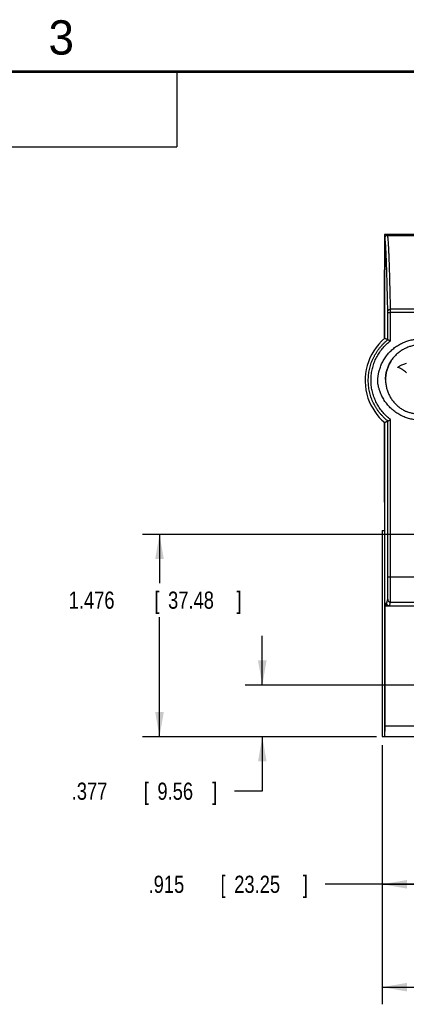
# Model space of a CAD drawing. Header units: inches. Extents: x 0 to 22, y 0 to 17.
# Tile 9 of 16: x 8 to 10.8, y 9.7 to 16.9. Entities that reach past the tile are written whole.
import ezdxf

# ---------------------------------------------------------------- set-up
doc = ezdxf.new("R2010")
doc.units = ezdxf.units.IN
doc.header["$LTSCALE"] = 1.21
doc.header["$MEASUREMENT"] = 0
doc.layers.get('0').update_dxf_attribs({"linetype": 'CONTINUOUS'})
doc.layers.add('DIMENSIONS', color=7, linetype='CONTINUOUS')
doc.styles.get("Standard").update_dxf_attribs({"font": 'txt', "width": 0.8})
doc.dimstyles.new('DIMSTYLE_1', dxfattribs={"dimtxt": 0.125, "dimasz": 0.18, "dimexe": 0.18, "dimexo": 0.0625, "dimgap": 0.09, "dimtad": 0, "dimtih": 1, "dimtoh": 1, "dimdec": 3, "dimzin": 4, "dimdsep": 46, "dimtxsty": 'STANDARD', "dimblk": '_FILLED', "dimblk1": '_FILLED', "dimblk2": '_FILLED', "dimcen": 0.09, "dimadec": 0, "dimazin": 0, "dimtp": 0.01, "dimtm": 0.01, "dimtfac": 1, "dimtdec": 3, "dimtofl": 0, "dimtmove": 0, "dimatfit": 3, "dimldrblk": '_FILLED', "dimfxl": 1, "dimtolj": 1, "dimtzin": 4, "dimarcsym": 0})

# ---------------------------------------------------------------- blocks, each defined once
blk = doc.blocks.new('_FILLED')
at = {"color": 0, "linetype": 'BYBLOCK'}
blk.add_solid([(0, 0), (-1, 0.174), (-1, -0.174)], dxfattribs=at)
blk = doc.blocks.new('*D1')
at = {"layer": 'DIMENSIONS', "color": 2, "linetype": 'CONTINUOUS'}
for p, q in [((9.7472, 12.0284), (9.7472, 12.3884)), ((11.1877, 12.0284), (9.6222, 12.0284)), ((10.5713, 11.6519), (9.6222, 11.6519)), ((9.7472, 11.6519), (9.7472, 11.2551)), ((9.7472, 11.2551), (9.5444, 11.2551))]:
    blk.add_line(p, q, dxfattribs=at)
at = {"layer": 'DIMENSIONS', "color": 2, "linetype": 'CONTINUOUS', "xscale": 0.18, "yscale": 0.18, "zscale": 0.18}
for p, rotation in [((9.7472, 12.0284), 270), ((9.7472, 11.6519), 90)]:
    blk.add_blockref('_FILLED', p, dxfattribs=dict(at, rotation=rotation))
at = {"layer": 'DIMENSIONS', "color": 2, "linetype": 'CONTINUOUS', "width": 0.8}
for s, p in [('.377', (8.3569, 11.1926)), ('[', (8.8819, 11.1926)), ('9.56', (8.9819, 11.1926)), (']', (9.3819, 11.1926))]:
    blk.add_text(s, height=0.125, dxfattribs=at).set_placement(p)
blk = doc.blocks.new('*D2')
at = {"layer": 'DIMENSIONS', "color": 2, "linetype": 'CONTINUOUS'}
for p, q in [((10.6221, 11.5902), (10.6221, 9.7015)), ((14.8381, 11.5902), (14.8381, 9.7015)), ((10.6221, 9.8265), (11.8622, 9.8265)), ((14.8381, 9.8265), (13.4122, 9.8265))]:
    blk.add_line(p, q, dxfattribs=at)
at = {"layer": 'DIMENSIONS', "color": 2, "linetype": 'CONTINUOUS', "xscale": 0.18, "yscale": 0.18, "zscale": 0.18, "rotation": 180}
blk.add_blockref('_FILLED', (10.6221, 9.8265), dxfattribs=at)
at = {"layer": 'DIMENSIONS', "color": 2, "linetype": 'CONTINUOUS', "xscale": 0.18, "yscale": 0.18, "zscale": 0.18}
blk.add_blockref('_FILLED', (14.8381, 9.8265), dxfattribs=at)
at = {"layer": 'DIMENSIONS', "color": 2, "linetype": 'CONTINUOUS', "width": 0.8}
for s, p in [('4.216', (11.9247, 9.764)), ('[', (12.5497, 9.764)), ('107.09', (12.6497, 9.764)), (']', (13.2497, 9.764))]:
    blk.add_text(s, height=0.125, dxfattribs=at).set_placement(p)
blk = doc.blocks.new('*D5')
at = {"layer": 'DIMENSIONS', "color": 2, "linetype": 'CONTINUOUS'}
for p, q in [((11.5374, 13.0456), (11.5374, 10.4515)), ((10.6221, 11.5902), (10.6221, 10.4515)), ((11.0798, 10.5765), (10.205, 10.5765)), ((10.6221, 10.5765), (11.0798, 10.5765)), ((11.5374, 10.5765), (11.0798, 10.5765))]:
    blk.add_line(p, q, dxfattribs=at)
at = {"layer": 'DIMENSIONS', "color": 2, "linetype": 'CONTINUOUS', "xscale": 0.18, "yscale": 0.18, "zscale": 0.18, "rotation": 180}
blk.add_blockref('_FILLED', (10.6221, 10.5765), dxfattribs=at)
at = {"layer": 'DIMENSIONS', "color": 2, "linetype": 'CONTINUOUS', "xscale": 0.18, "yscale": 0.18, "zscale": 0.18}
blk.add_blockref('_FILLED', (11.5374, 10.5765), dxfattribs=at)
at = {"layer": 'DIMENSIONS', "color": 2, "linetype": 'CONTINUOUS', "width": 0.8}
for s, p in [('.915', (8.9175, 10.514)), ('[', (9.4425, 10.514)), ('23.25', (9.5425, 10.514)), (']', (10.0425, 10.514))]:
    blk.add_text(s, height=0.125, dxfattribs=at).set_placement(p)
blk = doc.blocks.new('*D8')
at = {"layer": 'DIMENSIONS', "color": 2, "linetype": 'CONTINUOUS'}
for p, q in [((11.088, 13.1276), (8.8722, 13.1276)), ((8.9972, 13.1276), (8.9972, 12.7728)), ((8.9972, 11.6519), (8.9972, 12.5228)), ((10.5795, 11.6519), (8.8722, 11.6519))]:
    blk.add_line(p, q, dxfattribs=at)
at = {"layer": 'DIMENSIONS', "color": 2, "linetype": 'CONTINUOUS', "xscale": 0.18, "yscale": 0.18, "zscale": 0.18}
for p, rotation in [((8.9972, 13.1276), 90), ((8.9972, 11.6519), 270)]:
    blk.add_blockref('_FILLED', p, dxfattribs=dict(at, rotation=rotation))
at = {"layer": 'DIMENSIONS', "color": 2, "linetype": 'CONTINUOUS', "width": 0.8}
for s, p in [('1.476', (8.3347, 12.5853)), ('[', (8.9597, 12.5853)), ('37.48', (9.0597, 12.5853)), (']', (9.5597, 12.5853))]:
    blk.add_text(s, height=0.125, dxfattribs=at).set_placement(p)

msp = doc.modelspace()

# ---------------------------------------------------------------- linework, layer by layer
at = {"color": 2, "linetype": 'CONTINUOUS'}
for p, q in [((0.4999, 16.5), (9.1249, 16.5)), ((9.1249, 16.5), (9.1249, 15.9531)), ((0.4999, 15.9531), (9.1249, 15.9531))]:
    msp.add_line(p, q, dxfattribs=at)
at = {"color": 7, "linetype": 'CONTINUOUS'}
for p, q in [((10.6375, 15.313), (10.6375, 15.0572)), ((11.0729, 15.313), (10.6375, 15.313)), ((10.6601, 15.3069), (11.0729, 15.3069)), ((10.6401, 15.2869), (10.6401, 15.0572)), ((10.6375, 15.0572), (10.6378, 15.0569)), ((10.6375, 15.0572), (10.6401, 15.0572)), ((10.6378, 15.0219), (10.6378, 15.0569)), ((10.6401, 15.0569), (10.6378, 15.0569)), ((10.6401, 15.0219), (10.6378, 15.0219)), ((10.6382, 14.5552), (10.6382, 15.0219)), ((10.6401, 15.0572), (10.6401, 15.0571)), ((10.6401, 14.5569), (10.6401, 15.0571)), ((14.7775, 14.7686), (10.6826, 14.7686)), ((14.7775, 14.7452), (10.6827, 14.7452)), ((10.6382, 13.4169), (10.6382, 13.9439)), ((10.6401, 13.3616), (10.6401, 13.9422)), ((10.6375, 13.3616), (10.6378, 13.3619)), ((10.6375, 13.3616), (10.6375, 13.1549)), ((10.6401, 13.3616), (10.6375, 13.3616)), ((10.6378, 13.3619), (10.6378, 13.4169)), ((10.6378, 13.4169), (10.6401, 13.4169)), ((10.6401, 13.3619), (10.6378, 13.3619)), ((10.6401, 11.6527), (10.6401, 13.3616)), ((10.6401, 13.3616), (10.6401, 13.3616)), ((10.6221, 13.1549), (10.6221, 11.6527)), ((10.6221, 13.1549), (10.6375, 13.1549)), ((10.6832, 12.8182), (14.777, 12.8182)), ((10.6817, 12.634), (14.7785, 12.634)), ((10.6434, 11.7308), (10.6434, 12.6069)), ((10.6434, 12.6069), (11.1201, 12.6069)), ((10.6436, 12.6069), (10.6436, 12.6269)), ((10.6436, 12.6269), (10.6526, 12.6269)), ((10.642, 11.6519), (10.6434, 11.7308)), ((10.6434, 11.7308), (10.8791, 11.7308)), ((10.6221, 11.6527), (10.6401, 11.6527)), ((10.6401, 11.6519), (10.6401, 11.6527)), ((14.1573, 11.6519), (10.6401, 11.6519))]:
    msp.add_line(p, q, dxfattribs=at)
at = {"color": 7, "linetype": 'CONTINUOUS', "const_width": 0.02}
msp.add_lwpolyline([(21.5, 16.5), (0.5, 16.5)], dxfattribs=at)
at = {"color": 7, "linetype": 'CONTINUOUS'}
for start, end in [(130.09793, 198.62758), (198.64569, 229.90207)]:
    msp.add_arc((10.8989, 14.2495), 0.4018, start, end, dxfattribs=at)
for points, knots in [([(10.6601, 15.3069), (10.6594, 15.3069), (10.658, 15.3068), (10.656, 15.3065), (10.6539, 15.3059), (10.652, 15.3052), (10.6501, 15.3042), (10.6483, 15.3031), (10.6467, 15.3017), (10.6452, 15.3003), (10.6439, 15.2986), (10.6428, 15.2969), (10.6418, 15.295), (10.6411, 15.293), (10.6405, 15.291), (10.6402, 15.289), (10.6401, 15.2876), (10.6401, 15.2869)], [0, 0, 0, 0, 0.06667, 0.133339, 0.200009, 0.266677, 0.333345, 0.400013, 0.46668, 0.533346, 0.600012, 0.666678, 0.733343, 0.800007, 0.866672, 0.933336, 1, 1, 1, 1]), ([(10.6826, 14.7686), (10.6823, 14.7867), (10.6815, 14.8221), (10.6804, 14.8736), (10.6793, 14.9224), (10.6781, 14.9683), (10.677, 15.0114), (10.6758, 15.0516), (10.6746, 15.0889), (10.6734, 15.1233), (10.6723, 15.1548), (10.6711, 15.1833), (10.6699, 15.2088), (10.6687, 15.2314), (10.6675, 15.2511), (10.6663, 15.2677), (10.6651, 15.2814), (10.664, 15.2919), (10.6628, 15.2999), (10.6618, 15.3041), (10.6608, 15.3068), (10.6601, 15.3069)], [0, 0, 0, 0, 0.100821, 0.196492, 0.286949, 0.372144, 0.452046, 0.526625, 0.595835, 0.659646, 0.718036, 0.770977, 0.818441, 0.860408, 0.896864, 0.927795, 0.953189, 0.973048, 0.987384, 0.996252, 1, 1, 1, 1]), ([(10.6626, 14.7503), (10.6623, 14.7683), (10.6615, 14.8036), (10.6604, 14.855), (10.6593, 14.9036), (10.6581, 14.9494), (10.657, 14.9923), (10.6558, 15.0324), (10.6546, 15.0696), (10.6534, 15.1039), (10.6523, 15.1352), (10.6511, 15.1637), (10.6499, 15.1892), (10.6487, 15.2117), (10.6475, 15.2313), (10.6463, 15.2478), (10.6451, 15.2615), (10.644, 15.272), (10.6428, 15.2799), (10.6418, 15.2841), (10.6408, 15.2868), (10.6401, 15.2869)], [0, 0, 0, 0, 0.100826, 0.196512, 0.286978, 0.372167, 0.452066, 0.526648, 0.595858, 0.659663, 0.718052, 0.771, 0.818465, 0.860426, 0.896878, 0.927808, 0.953199, 0.973051, 0.987384, 0.996251, 1, 1, 1, 1]), ([(10.6626, 14.7503), (10.6626, 14.7509), (10.6627, 14.7522), (10.663, 14.7541), (10.6636, 14.756), (10.6643, 14.7577), (10.6653, 14.7595), (10.6664, 14.7611), (10.6678, 14.7626), (10.6692, 14.7639), (10.6709, 14.7651), (10.6726, 14.7662), (10.6745, 14.7671), (10.6764, 14.7677), (10.6785, 14.7682), (10.6805, 14.7686), (10.6819, 14.7686), (10.6826, 14.7686)], [0, 0, 0, 0, 0.063719, 0.127594, 0.191746, 0.256285, 0.321299, 0.386854, 0.452994, 0.519733, 0.587062, 0.654944, 0.723323, 0.792119, 0.861237, 0.930569, 1, 1, 1, 1]), ([(10.6627, 14.7425), (10.6627, 14.7429), (10.6627, 14.7437), (10.6627, 14.7449), (10.6627, 14.7461), (10.6627, 14.7471), (10.6626, 14.7481), (10.6626, 14.7489), (10.6626, 14.7497), (10.6626, 14.7501), (10.6626, 14.7503)], [0, 0, 0, 0, 0.160046, 0.316005, 0.462981, 0.599285, 0.72296, 0.832107, 0.925402, 1, 1, 1, 1]), ([(10.6627, 14.7425), (10.6627, 14.7426), (10.6628, 14.7428), (10.6632, 14.7431), (10.6637, 14.7434), (10.6645, 14.7436), (10.6655, 14.7439), (10.6666, 14.7441), (10.6679, 14.7443), (10.6694, 14.7445), (10.671, 14.7447), (10.6728, 14.7448), (10.6746, 14.745), (10.6765, 14.7451), (10.6785, 14.7452), (10.6806, 14.7452), (10.682, 14.7452), (10.6827, 14.7452)], [0, 0, 0, 0, 0.015176, 0.036756, 0.066886, 0.106096, 0.154341, 0.211295, 0.276461, 0.349213, 0.428818, 0.514456, 0.605236, 0.700201, 0.798348, 0.898636, 1, 1, 1, 1]), ([(10.6629, 14.5461), (10.6629, 14.5679), (10.6628, 14.6116), (10.6627, 14.6771), (10.6627, 14.7207), (10.6627, 14.7425)], [0, 0, 0, 0, 0.333713, 0.667054, 1, 1, 1, 1]), ([(10.6827, 14.7452), (10.6827, 14.7461), (10.6827, 14.7479), (10.6827, 14.7506), (10.6827, 14.7532), (10.6827, 14.7557), (10.6827, 14.7581), (10.6826, 14.7603), (10.6826, 14.7623), (10.6826, 14.7642), (10.6826, 14.7659), (10.6826, 14.7673), (10.6826, 14.7682), (10.6826, 14.7686)], [0, 0, 0, 0, 0.116762, 0.231786, 0.343156, 0.449651, 0.550852, 0.646024, 0.733829, 0.813699, 0.885273, 0.947689, 1, 1, 1, 1]), ([(10.6829, 14.5385), (10.6829, 14.5615), (10.6828, 14.6075), (10.6827, 14.6764), (10.6827, 14.7223), (10.6827, 14.7452)], [0, 0, 0, 0, 0.333674, 0.667011, 1, 1, 1, 1]), ([(10.6633, 13.9532), (10.6581, 13.9573), (10.6479, 13.9659), (10.6332, 13.9795), (10.6193, 13.9939), (10.6062, 14.009), (10.5939, 14.0248), (10.5825, 14.0413), (10.5719, 14.0582), (10.5623, 14.0758), (10.5535, 14.0938), (10.5458, 14.1123), (10.539, 14.1311), (10.5333, 14.1503), (10.5285, 14.1697), (10.5248, 14.1894), (10.5221, 14.2093), (10.5205, 14.2293), (10.52, 14.2493), (10.5205, 14.2693), (10.522, 14.2893), (10.5247, 14.3092), (10.5283, 14.3289), (10.533, 14.3484), (10.5388, 14.3677), (10.5455, 14.3866), (10.5532, 14.4051), (10.562, 14.4232), (10.5716, 14.4407), (10.5822, 14.4578), (10.5936, 14.4743), (10.6059, 14.4901), (10.619, 14.5053), (10.6329, 14.5197), (10.6475, 14.5334), (10.6578, 14.542), (10.663, 14.5461)], [0, 0, 0, 0, 0.029389, 0.058778, 0.088126, 0.117475, 0.146868, 0.176262, 0.205617, 0.234974, 0.264377, 0.293784, 0.323154, 0.352529, 0.381951, 0.411377, 0.44077, 0.470169, 0.499614, 0.529064, 0.558481, 0.587904, 0.617368, 0.646836, 0.676269, 0.705704, 0.735174, 0.764643, 0.794073, 0.823498, 0.852952, 0.882398, 0.911798, 0.941188, 0.970601, 1, 1, 1, 1]), ([(10.6833, 13.964), (10.6783, 13.9678), (10.6684, 13.9757), (10.6542, 13.9882), (10.6407, 14.0015), (10.6279, 14.0155), (10.6158, 14.0302), (10.6046, 14.0455), (10.5942, 14.0613), (10.5846, 14.0777), (10.5759, 14.0946), (10.5681, 14.1119), (10.5612, 14.1296), (10.5552, 14.1477), (10.5502, 14.166), (10.5462, 14.1846), (10.5432, 14.2034), (10.5411, 14.2223), (10.5401, 14.2414), (10.5401, 14.2604), (10.5411, 14.2794), (10.543, 14.2984), (10.546, 14.3172), (10.55, 14.3358), (10.5549, 14.3542), (10.5609, 14.3723), (10.5677, 14.3901), (10.5755, 14.4075), (10.5842, 14.4244), (10.5938, 14.4409), (10.6042, 14.4568), (10.6155, 14.4721), (10.6275, 14.4868), (10.6403, 14.5009), (10.6538, 14.5142), (10.668, 14.5268), (10.6779, 14.5347), (10.6829, 14.5385)], [0, 0, 0, 0, 0.028484, 0.057006, 0.085497, 0.113948, 0.142459, 0.171014, 0.199543, 0.228032, 0.256575, 0.28517, 0.313736, 0.342264, 0.370845, 0.399477, 0.428082, 0.456646, 0.485264, 0.513927, 0.542564, 0.571154, 0.599789, 0.628466, 0.657109, 0.685702, 0.71433, 0.742992, 0.771613, 0.800176, 0.828767, 0.857381, 0.88595, 0.914448, 0.942967, 0.971507, 1, 1, 1, 1]), ([(10.5896, 14.2397), (10.5894, 14.2411), (10.5894, 14.2442), (10.5892, 14.2491), (10.5889, 14.2546), (10.5898, 14.2607), (10.5905, 14.2675), (10.5913, 14.275), (10.5924, 14.2832), (10.5939, 14.2923), (10.5957, 14.3024), (10.5982, 14.3137), (10.6015, 14.3264), (10.6058, 14.3403), (10.6113, 14.3553), (10.6178, 14.3707), (10.6254, 14.386), (10.6338, 14.4009), (10.6429, 14.4152), (10.6526, 14.4289), (10.6632, 14.442), (10.6745, 14.4546), (10.6865, 14.4667), (10.6991, 14.478), (10.7123, 14.4886), (10.7259, 14.4984), (10.7401, 14.5075), (10.7547, 14.5157), (10.7698, 14.5232), (10.7853, 14.5299), (10.8011, 14.5357), (10.8171, 14.5406), (10.8334, 14.5447), (10.8499, 14.5478), (10.8666, 14.5501), (10.8833, 14.5515), (10.8945, 14.5518), (10.9001, 14.5518)], [0, 0, 0, 0, 0.008983, 0.018994, 0.030222, 0.042747, 0.056659, 0.071996, 0.088876, 0.107606, 0.128514, 0.151938, 0.178438, 0.20848, 0.241558, 0.276016, 0.311155, 0.346238, 0.380691, 0.414923, 0.449303, 0.483981, 0.518822, 0.55353, 0.587962, 0.622241, 0.65656, 0.690954, 0.725394, 0.75979, 0.794111, 0.828429, 0.862761, 0.897088, 0.931399, 0.9657, 1, 1, 1, 1]), ([(10.6629, 14.5461), (10.6604, 14.5472), (10.6554, 14.5496), (10.6478, 14.5532), (10.6427, 14.5556), (10.6401, 14.5569)], [0, 0, 0, 0, 0.325349, 0.658599, 1, 1, 1, 1]), ([(10.663, 14.5461), (10.663, 14.5461), (10.6629, 14.5461), (10.6629, 14.5461), (10.6629, 14.5461), (10.6629, 14.5461)], [0, 0, 0, 0, 0.529143, 0.864798, 1, 1, 1, 1]), ([(10.663, 14.5461), (10.6631, 14.5462), (10.6633, 14.5462), (10.6638, 14.5462), (10.6645, 14.5461), (10.6654, 14.5459), (10.6664, 14.5455), (10.6677, 14.5451), (10.6691, 14.5446), (10.6707, 14.544), (10.6725, 14.5433), (10.6744, 14.5425), (10.6764, 14.5416), (10.6785, 14.5406), (10.6807, 14.5396), (10.6822, 14.5389), (10.6829, 14.5385)], [0, 0, 0, 0, 0.01405, 0.036551, 0.068454, 0.110076, 0.161512, 0.222718, 0.293503, 0.373509, 0.462184, 0.558753, 0.662207, 0.771302, 0.884568, 1, 1, 1, 1]), ([(10.9001, 14.5083), (10.8952, 14.5083), (10.8856, 14.508), (10.8712, 14.5068), (10.8571, 14.5048), (10.8431, 14.502), (10.8291, 14.4983), (10.8152, 14.4938), (10.8017, 14.4886), (10.7886, 14.4827), (10.7759, 14.4761), (10.7636, 14.4687), (10.7516, 14.4606), (10.7401, 14.4518), (10.7291, 14.4425), (10.7189, 14.4326), (10.7092, 14.4223), (10.7032, 14.415), (10.7002, 14.4112)], [0, 0, 0, 0, 0.063605, 0.125763, 0.187429, 0.249537, 0.312628, 0.376293, 0.439572, 0.501696, 0.563505, 0.626078, 0.689199, 0.752418, 0.814924, 0.876614, 0.938318, 1, 1, 1, 1]), ([(10.6463, 14.2554), (10.6463, 14.2586), (10.6464, 14.2666), (10.6473, 14.2794), (10.6491, 14.2937), (10.6517, 14.3079), (10.6551, 14.3219), (10.6593, 14.3356), (10.6642, 14.3491), (10.67, 14.3624), (10.6765, 14.3752), (10.6837, 14.3877), (10.6916, 14.3997), (10.6973, 14.4075), (10.7002, 14.4112)], [0, 0, 0, 0, 0.05721, 0.142882, 0.228557, 0.314236, 0.399922, 0.485615, 0.571317, 0.65703, 0.742754, 0.828491, 0.914241, 1, 1, 1, 1]), ([(10.7001, 14.4111), (10.6972, 14.4074), (10.6915, 14.3997), (10.6837, 14.3878), (10.6765, 14.3753), (10.67, 14.3625), (10.6643, 14.3493), (10.6593, 14.3358), (10.6551, 14.322), (10.6517, 14.308), (10.6491, 14.2939), (10.6473, 14.2796), (10.6464, 14.2668), (10.6463, 14.2587), (10.6463, 14.2554)], [0, 0, 0, 0, 0.084644, 0.170378, 0.256113, 0.341842, 0.427551, 0.513235, 0.598911, 0.684603, 0.770306, 0.856009, 0.941704, 1, 1, 1, 1]), ([(10.7362, 14.3469), (10.7386, 14.3486), (10.7437, 14.3519), (10.7514, 14.3566), (10.7567, 14.3595), (10.7594, 14.361)], [0, 0, 0, 0, 0.333101, 0.666438, 1, 1, 1, 1]), ([(10.7594, 14.361), (10.7637, 14.363), (10.7724, 14.3666), (10.7858, 14.3712), (10.795, 14.3736), (10.7996, 14.3746)], [0, 0, 0, 0, 0.333195, 0.666532, 1, 1, 1, 1]), ([(10.7369, 14.3436), (10.7366, 14.3437), (10.7361, 14.3439), (10.7355, 14.3445), (10.7352, 14.3454), (10.7355, 14.3463), (10.7359, 14.3467), (10.7362, 14.3469)], [0, 0, 0, 0, 0.200588, 0.400077, 0.599565, 0.799054, 1, 1, 1, 1]), ([(10.7986, 14.3049), (10.7944, 14.3094), (10.7854, 14.3178), (10.7705, 14.3286), (10.7543, 14.3374), (10.7428, 14.3418), (10.7369, 14.3436)], [0, 0, 0, 0, 0.249848, 0.49992, 0.749993, 1, 1, 1, 1]), ([(10.9001, 13.9605), (10.8943, 13.9605), (10.8828, 13.9608), (10.8656, 13.9622), (10.8484, 13.9647), (10.8314, 13.968), (10.8146, 13.9723), (10.7982, 13.9775), (10.782, 13.9836), (10.7661, 13.9906), (10.7506, 13.9986), (10.7356, 14.0073), (10.7212, 14.0169), (10.7072, 14.0272), (10.6939, 14.0384), (10.681, 14.0504), (10.6688, 14.0631), (10.6574, 14.0763), (10.6469, 14.0901), (10.6371, 14.1044), (10.628, 14.1195), (10.6197, 14.1352), (10.6125, 14.1508), (10.6067, 14.1654), (10.6021, 14.1786), (10.5987, 14.1903), (10.5959, 14.2008), (10.5938, 14.2102), (10.5918, 14.2186), (10.5905, 14.2263), (10.59, 14.2333), (10.5896, 14.2376), (10.5896, 14.2397)], [0, 0, 0, 0, 0.037705, 0.075575, 0.113523, 0.151442, 0.189242, 0.226951, 0.264698, 0.302684, 0.340782, 0.378784, 0.416648, 0.454437, 0.492513, 0.530998, 0.569601, 0.607864, 0.645643, 0.683263, 0.721691, 0.761315, 0.799705, 0.834283, 0.864432, 0.89097, 0.914484, 0.935473, 0.954377, 0.971409, 0.986593, 1, 1, 1, 1]), ([(10.6463, 14.2554), (10.6463, 14.2539), (10.6463, 14.2476), (10.6469, 14.2365), (10.6484, 14.2221), (10.6507, 14.2079), (10.6538, 14.1939), (10.6577, 14.18), (10.6624, 14.1664), (10.6678, 14.1531), (10.674, 14.1401), (10.681, 14.1274), (10.6886, 14.1152), (10.697, 14.1034), (10.706, 14.0922), (10.7156, 14.0814), (10.7258, 14.0712), (10.7366, 14.0616), (10.7479, 14.0527), (10.7597, 14.0444), (10.772, 14.0367), (10.7846, 14.0298), (10.7933, 14.0257), (10.7977, 14.0238)], [0, 0, 0, 0, 0.015701, 0.064825, 0.113966, 0.163115, 0.212267, 0.261421, 0.310587, 0.359775, 0.408979, 0.458187, 0.507398, 0.556623, 0.605866, 0.655119, 0.704375, 0.753638, 0.802909, 0.852187, 0.901468, 0.950742, 1, 1, 1, 1]), ([(10.9001, 14.0019), (10.8956, 14.0019), (10.8868, 14.0021), (10.8737, 14.0032), (10.8608, 14.0049), (10.8479, 14.0073), (10.8351, 14.0104), (10.8224, 14.0141), (10.8098, 14.0186), (10.8016, 14.022), (10.7975, 14.0238)], [0, 0, 0, 0, 0.126057, 0.250097, 0.373246, 0.496618, 0.621288, 0.74738, 0.873863, 1, 1, 1, 1]), ([(10.6633, 13.9532), (10.6623, 13.9527), (10.6601, 13.9516), (10.6567, 13.95), (10.653, 13.9482), (10.649, 13.9463), (10.6447, 13.9443), (10.6417, 13.9429), (10.6401, 13.9422)], [0, 0, 0, 0, 0.135194, 0.281571, 0.440112, 0.611891, 0.798088, 1, 1, 1, 1]), ([(10.6632, 12.8198), (10.6632, 12.8737), (10.6633, 12.9815), (10.6633, 13.1433), (10.6634, 13.3052), (10.6634, 13.4672), (10.6634, 13.6293), (10.6634, 13.7912), (10.6633, 13.8992), (10.6633, 13.9532)], [0, 0, 0, 0, 0.142637, 0.285431, 0.428311, 0.571254, 0.71423, 0.857168, 1, 1, 1, 1]), ([(10.6633, 13.9532), (10.6633, 13.9532), (10.6634, 13.9534), (10.6637, 13.9535), (10.6641, 13.9538), (10.6647, 13.9542), (10.6656, 13.9547), (10.6666, 13.9553), (10.6679, 13.956), (10.6693, 13.9568), (10.6709, 13.9576), (10.6727, 13.9586), (10.6746, 13.9596), (10.6766, 13.9606), (10.6788, 13.9617), (10.681, 13.9628), (10.6825, 13.9636), (10.6833, 13.964)], [0, 0, 0, 0, 0.00514, 0.01915, 0.042728, 0.075986, 0.118942, 0.171538, 0.233629, 0.304944, 0.385057, 0.473352, 0.568988, 0.670888, 0.777742, 0.888023, 1, 1, 1, 1]), ([(10.6832, 12.8182), (10.6832, 12.8727), (10.6833, 12.9817), (10.6833, 13.1453), (10.6834, 13.309), (10.6834, 13.4727), (10.6834, 13.6365), (10.6834, 13.8003), (10.6833, 13.9094), (10.6833, 13.964)], [0, 0, 0, 0, 0.142634, 0.285425, 0.42831, 0.571254, 0.714223, 0.857155, 1, 1, 1, 1]), ([(10.6617, 12.6539), (10.6617, 12.6542), (10.6618, 12.6551), (10.6619, 12.6567), (10.662, 12.6591), (10.6621, 12.6621), (10.6622, 12.6658), (10.6623, 12.6701), (10.6623, 12.6751), (10.6624, 12.6807), (10.6625, 12.687), (10.6626, 12.6938), (10.6627, 12.7011), (10.6627, 12.709), (10.6628, 12.7173), (10.6629, 12.7261), (10.6629, 12.7354), (10.663, 12.745), (10.663, 12.7549), (10.6631, 12.7652), (10.6631, 12.7758), (10.6631, 12.7865), (10.6631, 12.7975), (10.6632, 12.8086), (10.6632, 12.816), (10.6632, 12.8198)], [0, 0, 0, 0, 0.005697, 0.01561, 0.029713, 0.04795, 0.070246, 0.096546, 0.12669, 0.160589, 0.198163, 0.239157, 0.283468, 0.330991, 0.381396, 0.434556, 0.490344, 0.548382, 0.608527, 0.6706, 0.73423, 0.799253, 0.865393, 0.93239, 1, 1, 1, 1]), ([(10.6632, 12.8198), (10.6632, 12.8197), (10.6633, 12.8196), (10.6637, 12.8194), (10.6643, 12.8193), (10.665, 12.8191), (10.666, 12.819), (10.6671, 12.8189), (10.6684, 12.8187), (10.6699, 12.8186), (10.6715, 12.8185), (10.6733, 12.8184), (10.6751, 12.8184), (10.677, 12.8183), (10.679, 12.8183), (10.6811, 12.8182), (10.6825, 12.8182), (10.6832, 12.8182)], [0, 0, 0, 0, 0.010129, 0.028801, 0.057277, 0.095608, 0.14352, 0.200561, 0.266154, 0.339615, 0.420167, 0.506951, 0.599038, 0.69544, 0.79512, 0.897006, 1, 1, 1, 1]), ([(10.6817, 12.634), (10.6817, 12.6343), (10.6818, 12.6352), (10.6819, 12.6369), (10.682, 12.6393), (10.6821, 12.6424), (10.6822, 12.6462), (10.6822, 12.6507), (10.6823, 12.6558), (10.6824, 12.6616), (10.6825, 12.668), (10.6826, 12.675), (10.6826, 12.6825), (10.6827, 12.6907), (10.6828, 12.6993), (10.6828, 12.7084), (10.6829, 12.718), (10.6829, 12.7279), (10.683, 12.7383), (10.683, 12.749), (10.6831, 12.76), (10.6831, 12.7713), (10.6831, 12.7828), (10.6831, 12.7945), (10.6832, 12.8063), (10.6832, 12.8142), (10.6832, 12.8182)], [0, 0, 0, 0, 0.005367, 0.014614, 0.027715, 0.044621, 0.065267, 0.089596, 0.117506, 0.148888, 0.183656, 0.221658, 0.262749, 0.306834, 0.353722, 0.4032, 0.455155, 0.509393, 0.565679, 0.623852, 0.683695, 0.744951, 0.807446, 0.870949, 0.935211, 1, 1, 1, 1]), ([(10.6526, 12.6269), (10.6533, 12.6269), (10.655, 12.6283), (10.6565, 12.6318), (10.6584, 12.6373), (10.6601, 12.6449), (10.6611, 12.6507), (10.6617, 12.6539)], [0, 0, 0, 0, 0.072274, 0.199509, 0.394735, 0.661176, 1, 1, 1, 1]), ([(10.6617, 12.6539), (10.6617, 12.6532), (10.6618, 12.6518), (10.6621, 12.6498), (10.6626, 12.6477), (10.6634, 12.6458), (10.6643, 12.6439), (10.6655, 12.6422), (10.6668, 12.6405), (10.6683, 12.6391), (10.6699, 12.6377), (10.6717, 12.6366), (10.6735, 12.6356), (10.6755, 12.6349), (10.6775, 12.6344), (10.6796, 12.634), (10.681, 12.634), (10.6817, 12.634)], [0, 0, 0, 0, 0.066615, 0.133235, 0.199861, 0.266496, 0.333139, 0.399792, 0.466455, 0.533127, 0.599808, 0.666497, 0.733192, 0.799892, 0.866594, 0.933298, 1, 1, 1, 1]), ([(10.6726, 12.6069), (10.6733, 12.6069), (10.675, 12.6083), (10.6765, 12.6118), (10.6784, 12.6173), (10.6801, 12.6249), (10.6811, 12.6307), (10.6817, 12.634)], [0, 0, 0, 0, 0.07223, 0.19945, 0.394684, 0.661144, 1, 1, 1, 1]), ([(10.6636, 12.6069), (10.6629, 12.6069), (10.6615, 12.6069), (10.6594, 12.6073), (10.6574, 12.6078), (10.6554, 12.6086), (10.6536, 12.6095), (10.6518, 12.6106), (10.6502, 12.612), (10.6487, 12.6135), (10.6474, 12.6151), (10.6462, 12.6168), (10.6453, 12.6187), (10.6445, 12.6207), (10.644, 12.6227), (10.6436, 12.6248), (10.6436, 12.6262), (10.6436, 12.6269)], [0, 0, 0, 0, 0.066669, 0.133339, 0.200008, 0.266677, 0.333345, 0.400013, 0.46668, 0.533347, 0.600013, 0.666679, 0.733344, 0.800008, 0.866672, 0.933336, 1, 1, 1, 1]), ([(10.6526, 12.6269), (10.6526, 12.6262), (10.6527, 12.6248), (10.653, 12.6227), (10.6536, 12.6207), (10.6543, 12.6187), (10.6553, 12.6168), (10.6564, 12.6151), (10.6577, 12.6135), (10.6592, 12.612), (10.6608, 12.6106), (10.6626, 12.6095), (10.6645, 12.6086), (10.6664, 12.6078), (10.6684, 12.6073), (10.6705, 12.6069), (10.6719, 12.6069), (10.6726, 12.6069)], [0, 0, 0, 0, 0.066668, 0.133336, 0.200004, 0.266671, 0.333339, 0.400006, 0.466673, 0.533339, 0.600006, 0.666672, 0.733338, 0.800004, 0.866669, 0.933335, 1, 1, 1, 1])]:
    msp.add_open_spline(points, degree=3, knots=knots, dxfattribs=at)
msp.add_open_spline([(10.7002, 14.4112), (10.7002, 14.4112), (10.7002, 14.4112), (10.7001, 14.4111)], degree=3, dxfattribs=at)
msp.add_open_spline([(10.7002, 14.4112), (10.7002, 14.4112), (10.7002, 14.4112), (10.7001, 14.4111)], degree=3, dxfattribs=at)

# ---------------------------------------------------------------- texts
at = {"color": 2, "linetype": 'CONTINUOUS'}
msp.add_text('3', height=0.25, dxfattribs=at).set_placement((8.1875, 16.625))

# ---------------------------------------------------------------- dimensions: what is measured, and where the dimension line sits
at = {"layer": 'DIMENSIONS', "color": 2, "linetype": 'CONTINUOUS'}
for base, p1, p2, picture, middle in [((8.9972, 13.1276), (10.5795, 11.6519), (11.088, 13.1276), '*D8', (8.9972, 12.6478)), ((9.74721, 12.02842), (10.57125, 11.65186), (11.18773, 12.02842), '*D1', (8.91942, 11.25507))]:
    dim = msp.add_linear_dim(base=base, p1=p1, p2=p2, angle=90, dimstyle='DIMSTYLE_1', dxfattribs=at)
    dim.commit()
    dim.dimension.update_dxf_attribs({"geometry": picture, "text_midpoint": middle, "dimtype": 160})
for base, p2, picture, middle in [((11.5374, 10.5765), (11.5374, 13.0456), '*D5', (9.53, 10.5765)), ((14.8381, 9.8265), (14.8381, 11.5902), '*D2', (12.6372, 9.8265))]:
    dim = msp.add_linear_dim(base=base, p1=(10.6221, 11.5902), p2=p2, dimstyle='DIMSTYLE_1', dxfattribs=at)
    dim.commit()
    dim.dimension.update_dxf_attribs({"geometry": picture, "text_midpoint": middle, "dimtype": 160})

doc.saveas('drawing.dxf')
